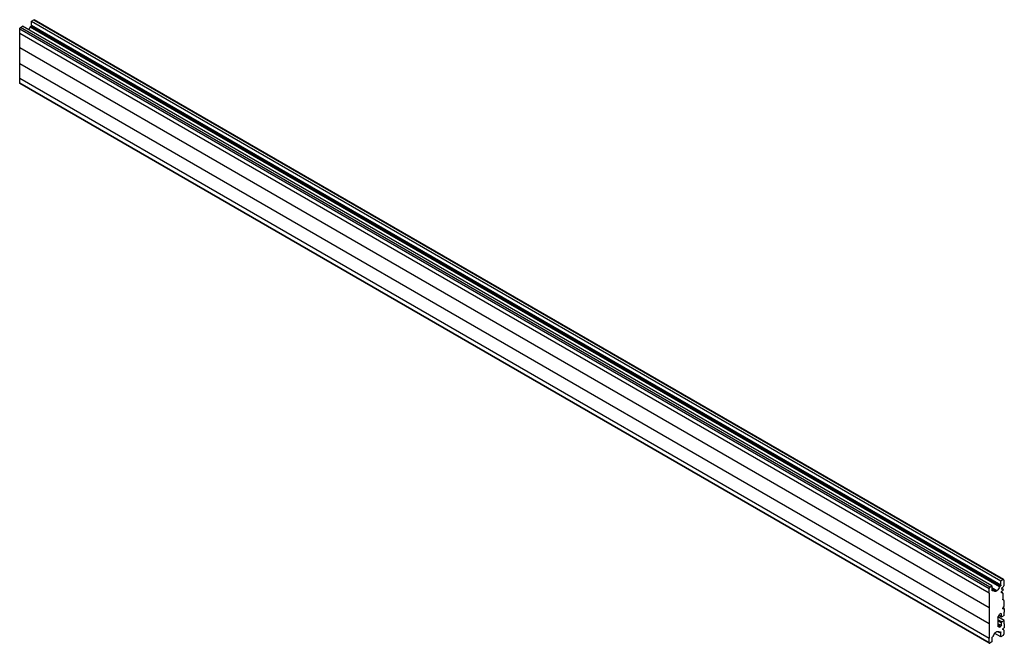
# Model space of a CAD drawing. Header units: millimetres. Extents: x 213 to 1649, y 845 to 1754.
import ezdxf

# ---------------------------------------------------------------- set-up
doc = ezdxf.new("R2010")
doc.units = ezdxf.units.MM
doc.header["$LTSCALE"] = 169.014596
doc.layers.get('0').update_dxf_attribs({"linetype": 'CONTINUOUS'})

msp = doc.modelspace()

# ---------------------------------------------------------------- linework, layer by layer
at = {"color": 7}
for p, q in [((229.9, 1752.4), (233.1, 1754.2)), ((233.1, 1754.2), (1647.3, 937.7)), ((1648, 937.8), (233.8, 1754.3)), ((212.7, 1734.3), (212.7, 1741.2)), ((212.7, 1741.2), (1626.9, 924.8)), ((213.7, 1743.1), (216.9, 1744.9)), ((1628, 926.6), (213.7, 1743.1)), ((1631.1, 928.4), (216.9, 1744.9)), ((1642, 927.1), (227.8, 1743.6)), ((229.2, 1744.6), (228.1, 1744)), ((1642.3, 927.5), (228.1, 1744)), ((229.2, 1744.6), (1643.4, 928.1)), ((229.9, 1745.8), (229.9, 1752.4)), ((229.9, 1752.4), (1644.1, 935.9)), ((1644.1, 929.4), (229.9, 1745.8)), ((213, 1713.7), (212.7, 1734.3)), ((1626.9, 917.8), (212.7, 1734.3)), ((213, 1689.9), (213, 1713.7)), ((213, 1713.7), (1627.2, 897.2)), ((212.7, 1669), (213, 1689.9)), ((1627.2, 873.4), (213, 1689.9)), ((212.7, 1662), (212.7, 1669)), ((212.7, 1669), (1626.9, 852.5)), ((1626.9, 845.6), (212.7, 1662)), ((1627.2, 844.9), (213, 1661.3)), ((1644.1, 935.9), (1647.3, 937.7)), ((1644.1, 929.4), (1644.1, 935.9)), ((1648.3, 937.1), (1648.3, 930.2)), ((1626.9, 917.8), (1626.9, 924.8)), ((1628, 926.6), (1631.1, 928.4)), ((1631.1, 928.4), (1631.1, 921.9)), ((1638.3, 921.4), (1631.1, 925.6)), ((1636.9, 920.6), (1631.1, 923.9)), ((1631.1, 923.2), (1633.2, 922)), ((1631.1, 923.1), (1632.9, 922.1)), ((1631.9, 921.5), (1631.1, 921.9)), ((1631.9, 921.5), (1632.9, 922.1)), ((1642.3, 927.5), (1643.4, 928.1)), ((1646.9, 918.4), (1644.8, 919.6)), ((1645, 919.3), (1646.4, 918.5)), ((1645.3, 924.6), (1645.2, 924.3)), ((1645.4, 924.8), (1647.1, 923.8)), ((1645.5, 924.9), (1647.4, 923.8)), ((1646, 923.5), (1645.6, 923.8)), ((1645.8, 921.3), (1646.9, 922)), ((1647, 923.8), (1646, 923.5)), ((1646.2, 926.3), (1647.2, 926.9)), ((1626.9, 917.8), (1627.2, 897.2)), ((1645.6, 918.2), (1645.2, 918.5)), ((1646.5, 918.5), (1645.5, 918.2)), ((1646.9, 918.4), (1646.5, 918.5)), ((1647.2, 908.6), (1646.6, 908.9)), ((1647.2, 908.3), (1646.9, 908.4)), ((1647.2, 908.3), (1647, 908.3)), ((1647.9, 908.1), (1647.2, 908.3)), ((1648, 908.1), (1647.9, 908.1)), ((1648.3, 907.4), (1648.3, 898.4)), ((1627.2, 897.2), (1627.2, 873.4)), ((1646.8, 895.6), (1648.2, 898)), ((1647.5, 894.9), (1646.8, 895.3)), ((1649, 895.7), (1647.4, 896.6)), ((1649, 895.7), (1647.7, 894.9)), ((1649, 895.7), (1649, 890.2)), ((1639.8, 882.9), (1639.8, 869.7)), ((1645.5, 875.9), (1639.8, 879.2)), ((1639.8, 877.5), (1644.8, 874.7)), ((1649.1, 878), (1639.9, 883.3)), ((1640, 883.5), (1641.7, 886.4)), ((1641.1, 885.4), (1645, 883.2)), ((1644.8, 883.6), (1641.3, 885.7)), ((1644.1, 888.1), (1642.3, 887.1)), ((1644.1, 888.1), (1644.8, 887.7)), ((1644.8, 883.6), (1644.8, 887.7)), ((1649.1, 885.3), (1645.5, 883.2)), ((1645.5, 875.9), (1649.1, 878)), ((1649.1, 885.3), (1649.1, 890.2)), ((1649.1, 873.1), (1649.1, 878)), ((1627.2, 873.4), (1626.9, 852.5)), ((1639.4, 862.2), (1642, 860.6)), ((1641.7, 868.3), (1639.7, 869.4)), ((1644.8, 870.6), (1639.8, 873.4)), ((1639.8, 871.8), (1644.1, 869.4)), ((1642.3, 868.3), (1639.8, 869.7)), ((1642.3, 868.3), (1644.1, 869.4)), ((1644.8, 870.6), (1644.8, 874.7)), ((1646.8, 865.4), (1647.5, 866.6)), ((1648.2, 864.2), (1646.8, 865.1)), ((1647.7, 866.8), (1649, 867.6)), ((1648.3, 864), (1648.3, 857.9)), ((1649, 873), (1649, 867.6)), ((1626.9, 845.6), (1626.9, 852.5)), ((1631.1, 853.3), (1631.1, 846.8)), ((1632.9, 855.1), (1631.9, 854.5)), ((1644.1, 854.3), (1635.4, 859.3)), ((1643.4, 861.2), (1642.3, 860.6)), ((1643.4, 861.2), (1644.1, 860.8)), ((1644.1, 854.3), (1644.1, 860.8)), ((1647.3, 856.1), (1644.1, 854.3)), ((1631.1, 846.8), (1628, 844.9))]:
    msp.add_line(p, q, dxfattribs=at)
for points in [[(227.8, 1743.6), (227.9, 1743.8), (228, 1743.9), (228.1, 1744)], [(1633.2, 922), (1633.1, 922.1), (1633, 922.1), (1632.9, 922.1)], [(1642.3, 927.5), (1642.2, 927.4), (1642.1, 927.3), (1642, 927.1)], [(1646.8, 895.4), (1646.8, 895.5), (1646.8, 895.5), (1646.8, 895.6)], [(1646.8, 895.3), (1646.8, 895.3), (1646.8, 895.3), (1646.8, 895.4)], [(1647.7, 894.9), (1647.6, 894.8), (1647.6, 894.8), (1647.5, 894.9)], [(1648.2, 898), (1648.3, 898.1), (1648.3, 898.3), (1648.3, 898.4)], [(1646.8, 865.2), (1646.8, 865.3), (1646.8, 865.3), (1646.8, 865.4)], [(1646.8, 865.1), (1646.8, 865.1), (1646.8, 865.1), (1646.8, 865.2)], [(1647.5, 866.6), (1647.6, 866.7), (1647.6, 866.7), (1647.7, 866.8)], [(1648.3, 864), (1648.3, 864.1), (1648.3, 864.2), (1648.2, 864.2)], [(1632.9, 855.1), (1633, 855.2), (1633.1, 855.4), (1633.2, 855.6)], [(1642, 860.6), (1642.1, 860.6), (1642.2, 860.5), (1642.3, 860.6)]]:
    msp.add_lwpolyline(points, dxfattribs=at)
for centre, radius, start, end in [((1985.7, 893.4), 339.3, 173.7697, 174.0511), ((1958.7, 895.6), 312.2, 177, 177.5326), ((1966.5, 895.1), 320.1, 175.953, 176.9927)]:
    msp.add_arc(centre, radius, start, end, dxfattribs=at)
for points in [[(233.1, 1754.2), (233.3, 1754.3), (233.6, 1754.4), (233.8, 1754.3)], [(212.7, 1741.2), (212.7, 1741.9), (213.1, 1742.7), (213.7, 1743.1)], [(225.8, 1739.8), (226.7, 1740.9), (227.4, 1742.2), (227.8, 1743.6)], [(229.2, 1744.6), (229.4, 1744.8), (229.8, 1745), (229.8, 1745.4)], [(213, 1661.3), (212.8, 1661.5), (212.7, 1661.8), (212.7, 1662)], [(1648, 937.8), (1647.8, 937.9), (1647.5, 937.9), (1647.3, 937.7)], [(1648.3, 937.1), (1648.3, 937.4), (1648.2, 937.7), (1648, 937.8)], [(1628, 926.6), (1627.4, 926.2), (1626.9, 925.5), (1626.9, 924.8)], [(1634.3, 920.8), (1633.9, 921.1), (1633.5, 921.5), (1633.2, 922)], [(1638.3, 921.4), (1637.9, 921.1), (1637.4, 920.8), (1636.9, 920.6)], [(1642, 927.1), (1641.3, 925), (1640, 922.9), (1638.3, 921.4)], [(1644.1, 929.4), (1644.1, 929), (1643.9, 928.3), (1643.5, 928.5)], [(1644.8, 919.6), (1644.9, 920), (1645.1, 920.4), (1645.3, 920.8)], [(1645.3, 925), (1645.4, 925.3), (1645.6, 925.6), (1645.8, 925.8)], [(1645.3, 920.8), (1645.5, 921), (1645.6, 921.1), (1645.8, 921.3)], [(1645.8, 925.8), (1645.9, 926), (1646.1, 926.1), (1646.2, 926.3)], [(1646.9, 922), (1647.3, 922.2), (1647.7, 922.8), (1647.5, 923)], [(1647.2, 926.9), (1647.7, 927.3), (1648.1, 927.9), (1648.2, 928.5)], [(1647.2, 917.7), (1647.2, 918), (1647.1, 918.3), (1646.9, 918.4)], [(1648.3, 907.4), (1648.3, 907.6), (1648.2, 908.1), (1648, 908)], [(1639.8, 882.9), (1639.8, 883.1), (1639.9, 883.3), (1640, 883.5)], [(1641.7, 886.4), (1641.8, 886.6), (1642, 887), (1642.2, 887)], [(1636.9, 861.2), (1637.3, 861.6), (1637.8, 861.9), (1638.3, 862.1)], [(1640.9, 861.9), (1641.4, 861.6), (1641.8, 861.1), (1642, 860.6)], [(1644.8, 870.6), (1644.8, 870.2), (1644.6, 869.6), (1644.2, 869.7)], [(1645.5, 875.9), (1645.2, 875.7), (1644.7, 875.2), (1645, 875)], [(1631.1, 853.3), (1631.1, 853.7), (1631.4, 854.3), (1631.7, 854.2)], [(1633.2, 855.6), (1633.9, 857.7), (1635.2, 859.8), (1636.9, 861.2)], [(1647.3, 856.1), (1647.9, 856.4), (1648.3, 857.2), (1648.3, 857.9)], [(1626.9, 845.6), (1626.9, 845.3), (1627, 845), (1627.2, 844.9)]]:
    msp.add_open_spline(points, degree=3, dxfattribs=at)
for points, knots in [([(229.8, 1745.4), (229.8, 1745.4), (229.7, 1745.5), (229.7, 1745.5), (229.7, 1745.6)], [0, 0, 0, 0, 0.477951, 1, 1, 1, 1]), ([(1631.3, 921.4), (1631.3, 921.4), (1631.2, 921.5), (1631.3, 921.6), (1631.3, 921.6)], [0, 0, 0, 0, 0.410025, 1, 1, 1, 1]), ([(1631.3, 921.6), (1631.3, 921.6), (1631.3, 921.7), (1631.3, 921.8), (1631.3, 921.8)], [0, 0, 0, 0, 0.445166, 1, 1, 1, 1]), ([(1631.5, 921.4), (1631.5, 921.4), (1631.4, 921.4), (1631.3, 921.4), (1631.3, 921.4)], [0, 0, 0, 0, 0.540798, 1, 1, 1, 1]), ([(1631.9, 921.5), (1631.8, 921.5), (1631.7, 921.4), (1631.6, 921.4), (1631.5, 921.4)], [0, 0, 0, 0, 0.505779, 1, 1, 1, 1]), ([(1636.9, 920.6), (1636.7, 920.5), (1635.8, 920.4), (1634.9, 920.5), (1634.3, 920.8)], [0, 0, 0, 0, 0.276004, 1, 1, 1, 1]), ([(1644.8, 919.6), (1644.8, 919.5), (1644.8, 919.3), (1644.8, 919.1), (1644.8, 919)], [0, 0, 0, 0, 0.500108, 1, 1, 1, 1]), ([(1645.3, 923.8), (1645.3, 923.9), (1645.2, 924), (1645.2, 924.2), (1645.2, 924.3)], [0, 0, 0, 0, 0.466938, 1, 1, 1, 1]), ([(1645.3, 924.6), (1645.3, 924.7), (1645.3, 924.8), (1645.3, 924.9), (1645.3, 925)], [0, 0, 0, 0, 0.487388, 1, 1, 1, 1]), ([(1645.6, 923.6), (1645.5, 923.6), (1645.4, 923.7), (1645.4, 923.8), (1645.3, 923.8)], [0, 0, 0, 0, 0.488046, 1, 1, 1, 1]), ([(1646, 923.5), (1645.9, 923.5), (1645.8, 923.5), (1645.6, 923.6), (1645.6, 923.6)], [0, 0, 0, 0, 0.518131, 1, 1, 1, 1]), ([(1647.5, 923.8), (1647.4, 923.8), (1647.3, 923.8), (1647.2, 923.7), (1647.1, 923.6)], [0, 0, 0, 0, 0.363319, 1, 1, 1, 1]), ([(1647.7, 923.3), (1647.7, 923.4), (1647.7, 923.6), (1647.5, 923.8), (1647.5, 923.8)], [0, 0, 0, 0, 0.571589, 1, 1, 1, 1]), ([(1644.9, 918.5), (1644.8, 918.6), (1644.8, 918.7), (1644.8, 918.9), (1644.8, 919)], [0, 0, 0, 0, 0.467832, 1, 1, 1, 1]), ([(1645.1, 918.3), (1645.1, 918.3), (1645, 918.4), (1644.9, 918.5), (1644.9, 918.5)], [0, 0, 0, 0, 0.487942, 1, 1, 1, 1]), ([(1645.5, 918.2), (1645.5, 918.2), (1645.3, 918.2), (1645.2, 918.3), (1645.1, 918.3)], [0, 0, 0, 0, 0.519094, 1, 1, 1, 1]), ([(1646.8, 908.7), (1646.8, 908.7), (1646.8, 908.8), (1646.8, 908.9), (1646.9, 909)], [0, 0, 0, 0, 0.43517, 1, 1, 1, 1]), ([(1647, 908.3), (1646.9, 908.3), (1646.8, 908.4), (1646.8, 908.6), (1646.8, 908.7)], [0, 0, 0, 0, 0.478663, 1, 1, 1, 1]), ([(1644.1, 888.1), (1644.2, 888.2), (1644.3, 888.3), (1644.5, 888.3), (1644.6, 888.2)], [0, 0, 0, 0, 0.552875, 1, 1, 1, 1]), ([(1644.6, 888.2), (1644.7, 888.2), (1644.7, 888), (1644.6, 887.9), (1644.6, 887.8)], [0, 0, 0, 0, 0.337563, 1, 1, 1, 1]), ([(1644.8, 883.6), (1644.8, 883.5), (1644.8, 883.4), (1644.9, 883.2), (1645, 883.1)], [0, 0, 0, 0, 0.552882, 1, 1, 1, 1]), ([(1645, 883.1), (1645, 883.1), (1645.2, 883.1), (1645.3, 883.3), (1645.3, 883.4)], [0, 0, 0, 0, 0.337565, 1, 1, 1, 1]), ([(1638.3, 862.1), (1638.6, 862.1), (1639.4, 862.3), (1640.4, 862.2), (1640.9, 861.9)], [0, 0, 0, 0, 0.276004, 1, 1, 1, 1]), ([(1640, 869.3), (1640, 869.3), (1639.9, 869.4), (1639.8, 869.6), (1639.8, 869.7)], [0, 0, 0, 0, 0.445951, 1, 1, 1, 1]), ([(1642.3, 868.3), (1642.2, 868.2), (1642, 868.2), (1641.8, 868.2), (1641.7, 868.3)], [0, 0, 0, 0, 0.539152, 1, 1, 1, 1]), ([(1643.4, 861.2), (1643.4, 861.2), (1643.6, 861.3), (1643.7, 861.3), (1643.7, 861.3)], [0, 0, 0, 0, 0.505779, 1, 1, 1, 1]), ([(1643.7, 861.3), (1643.8, 861.3), (1643.8, 861.3), (1643.9, 861.3), (1643.9, 861.3)], [0, 0, 0, 0, 0.540798, 1, 1, 1, 1]), ([(1643.9, 861.3), (1644, 861.3), (1644, 861.1), (1643.9, 860.9), (1643.9, 860.9)], [0, 0, 0, 0, 0.337563, 1, 1, 1, 1]), ([(1627.2, 844.9), (1627.2, 844.9), (1627.3, 844.8), (1627.4, 844.8), (1627.4, 844.8)], [0, 0, 0, 0, 0.493083, 1, 1, 1, 1]), ([(1627.4, 844.8), (1627.5, 844.8), (1627.7, 844.8), (1627.9, 844.9), (1628, 844.9)], [0, 0, 0, 0, 0.463128, 1, 1, 1, 1])]:
    msp.add_open_spline(points, degree=3, knots=knots, dxfattribs=at)

doc.saveas('drawing.dxf')
